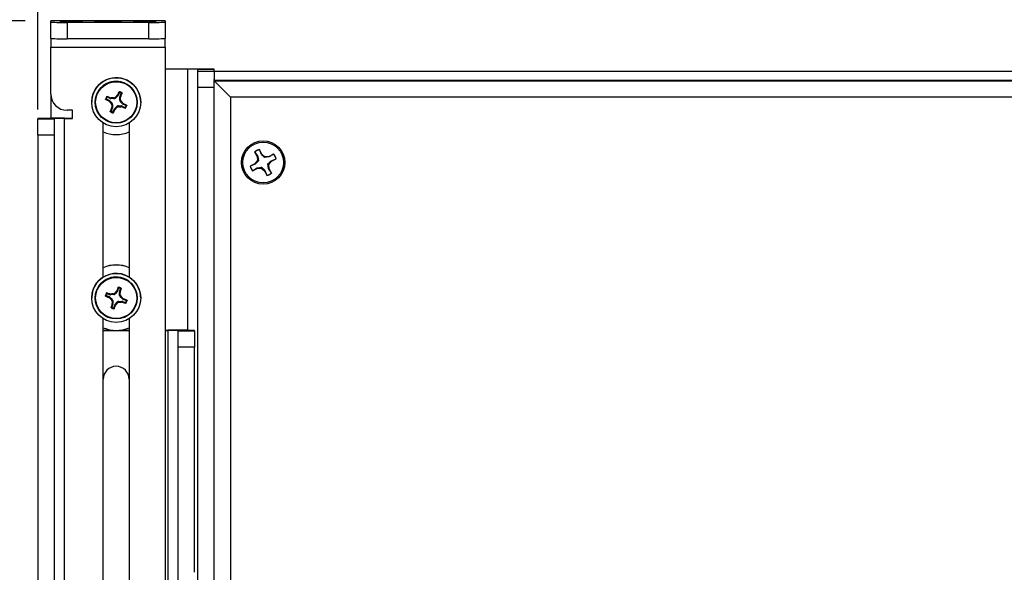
# Model space of a CAD drawing. Header units: inches. Extents: x 0.3 to 33.8, y 0.2 to 21.7.
# Tile 14 of 209: x 7.3 to 8.8, y 5.5 to 6.3. Entities that reach past the tile are written whole.
import ezdxf

# ---------------------------------------------------------------- set-up
doc = ezdxf.new("R2010")
doc.units = ezdxf.units.IN
doc.header["$MEASUREMENT"] = 0
doc.layers.add('BORDERS', color=7, linetype='Continuous')
doc.styles.add('SLDTEXTSTYLE0', font='TXT', dxfattribs={"width": 0.75})
doc.dimstyles.new('SLDDIMSTYLE0', dxfattribs={"dimtxt": 0.137795, "dimasz": 0.14, "dimexe": 0, "dimexo": 0.0625, "dimgap": 0.034449, "dimtad": 1, "dimdec": 3, "dimlfac": 5, "dimrnd": 1e-09, "dimzin": 12, "dimdsep": 46, "dimtxsty": 'SLDTEXTSTYLE0', "dimblk1": 'CLOSED', "dimblk2": 'CLOSED', "dimsah": 1, "dimcen": 0.09, "dimadec": 0, "dimazin": 3, "dimtfac": 1, "dimtdec": 3, "dimtofl": 0, "dimtmove": 0, "dimatfit": 3, "dimldrblk": 'CLOSED', "dimfxl": 0, "dimfrac": 2, "dimtolj": 1, "dimtzin": 12, "dimarcsym": 0})

# ---------------------------------------------------------------- blocks, each defined once
blk = doc.blocks.new('_Closed')
at = {"color": 0, "linetype": 'ByBlock', "lineweight": -2}
for p, q in [((-1, 0.166667), (0, 0)), ((-1, 0.166667), (-1, -0.166667)), ((0, 0), (-1, -0.166667)), ((0, 0), (-1, 0))]:
    blk.add_line(p, q, dxfattribs=at)
blk = doc.blocks.new('_D_6')
at = {"layer": 'BORDERS'}
for p, q in [((7.2602, 6.3159), (6.3741, 6.3159)), ((6.4134, 4.0386), (6.4134, 6.3159)), ((5.9885, 5.2211), (5.9885, 5.2631)), ((5.9885, 5.2631), (6.2073, 5.2631)), ((6.2073, 5.2631), (6.2073, 5.2211)), ((5.9885, 4.9157), (5.9885, 4.8737)), ((6.2073, 4.8737), (6.2073, 4.9157)), ((5.9885, 4.8737), (6.2073, 4.8737)), ((7.3102, 4.0386), (6.3741, 4.0386))]:
    blk.add_line(p, q, dxfattribs=at)
at = {"layer": 'BORDERS', "xscale": 0.14, "yscale": 0.14}
for p, rotation in [((6.4134, 6.3159, 0.5327), 90.00000000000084), ((6.4134, 4.0386, 0.5327), 270.0000000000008)]:
    blk.add_blockref('_Closed', p, dxfattribs=dict(at, rotation=rotation))
at = {"layer": 'BORDERS', "char_height": 0.1378, "attachment_point": 1, "rotation": 90, "style": 'SLDTEXTSTYLE0'}
for s, insert in [('11.386', (6.2358, 4.7884)), ('289', (6.0297, 4.9157))]:
    blk.add_mtext(s, dxfattribs=dict(at, insert=insert))
blk = doc.blocks.new('_D_9')
at = {"layer": 'BORDERS'}
for p, q in [((12.4417, 7.9841), (12.3997, 7.9841)), ((12.3997, 7.9841), (12.3997, 7.7654)), ((12.7471, 7.9841), (12.7891, 7.9841)), ((12.7891, 7.9841), (12.7891, 7.7654)), ((12.3997, 7.7654), (12.4417, 7.7654)), ((12.7891, 7.7654), (12.7471, 7.7654)), ((7.2796, 6.1797), (7.2796, 7.5986)), ((14.8326, 6.2324), (14.8326, 7.5986)), ((14.8326, 7.5592), (7.2796, 7.5592))]:
    blk.add_line(p, q, dxfattribs=at)
at = {"layer": 'BORDERS', "xscale": 0.14, "yscale": 0.14, "rotation": 180.0000000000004}
blk.add_blockref('_Closed', (7.2796, 7.5592, 0.5327), dxfattribs=at)
at = {"layer": 'BORDERS', "xscale": 0.14, "yscale": 0.14}
blk.add_blockref('_Closed', (14.8326, 7.5592, 0.5327), dxfattribs=at)
at = {"layer": 'BORDERS', "char_height": 0.1378, "attachment_point": 1, "style": 'SLDTEXTSTYLE0'}
for s, insert in [('959', (12.4417, 7.943)), ('37.765', (12.3144, 7.7368))]:
    blk.add_mtext(s, dxfattribs=dict(at, insert=insert))

msp = doc.modelspace()

# ---------------------------------------------------------------- linework, layer by layer
at = {"color": 7, "linetype": 'Continuous', "lineweight": 25}
for p, q in [((7.29959, 6.31353), (7.29959, 6.31591)), ((7.47459, 6.31591), (7.29959, 6.31591)), ((7.29959, 6.28854), (7.29959, 6.31353)), ((7.44959, 6.31331), (7.32459, 6.31331)), ((7.32459, 6.31331), (7.32459, 6.28831)), ((7.36709, 6.31513), (7.36709, 6.31376)), ((7.40709, 6.31376), (7.40709, 6.31513)), ((7.44959, 6.28831), (7.44959, 6.31331)), ((7.47459, 6.31591), (7.47459, 6.31353)), ((7.47459, 6.31353), (7.47459, 6.28854)), ((7.29959, 6.28854), (7.29959, 6.2753)), ((7.44959, 6.28831), (7.32459, 6.28831)), ((7.47459, 6.2753), (7.47459, 6.28854)), ((7.29959, 6.2753), (7.47459, 6.2753)), ((7.29959, 6.20355), (7.29959, 6.2753)), ((7.47459, 6.2753), (7.47459, 4.54112)), ((7.50884, 6.24174), (7.47459, 6.24174)), ((7.50884, 6.24151), (7.47459, 6.24151)), ((7.50884, 6.24151), (7.50884, 6.24174)), ((7.50884, 6.24151), (7.50884, 5.84141)), ((7.52459, 6.24137), (7.54959, 6.24137)), ((7.52459, 6.23854), (7.52459, 6.24137)), ((7.54959, 6.23854), (7.54959, 6.24137)), ((7.52459, 6.23854), (7.54959, 6.23854)), ((7.52459, 6.21331), (7.52459, 6.23854)), ((7.54959, 6.23854), (7.54959, 6.22584)), ((10.28059, 6.23782), (7.54959, 6.23782)), ((7.54959, 6.22584), (7.54959, 6.22478)), ((7.54959, 6.22478), (7.54959, 6.22584)), ((7.54959, 6.21331), (7.52459, 6.21331)), ((7.52459, 4.41338), (7.52459, 6.21331)), ((7.54959, 6.22478), (11.37459, 6.22478)), ((7.54962, 6.22474), (7.54959, 6.22478)), ((7.54962, 6.22474), (7.54959, 6.22478)), ((7.54959, 6.22474), (7.54959, 6.22478)), ((7.54959, 6.22474), (7.54959, 6.22377)), ((7.54959, 6.22474), (11.37459, 6.22474)), ((7.54959, 4.12386), (7.54959, 6.22377)), ((7.57459, 6.19854), (7.54959, 6.22377)), ((7.54959, 6.22377), (11.37459, 6.22377)), ((7.29959, 6.20355), (7.29959, 6.16623)), ((7.38477, 6.19577), (7.38901, 6.19387)), ((7.39031, 6.19679), (7.38607, 6.19868)), ((7.39031, 6.19679), (7.39058, 6.19786)), ((7.39058, 6.19786), (7.39177, 6.19762)), ((7.39177, 6.19762), (7.39149, 6.19652)), ((7.39621, 6.19639), (7.39149, 6.19652)), ((7.39621, 6.19639), (7.39572, 6.19757)), ((7.39794, 6.19842), (7.39844, 6.19724)), ((7.40187, 6.20048), (7.39844, 6.19724)), ((7.40085, 6.2011), (7.40158, 6.20207)), ((7.40187, 6.20048), (7.40085, 6.2011)), ((7.40158, 6.20207), (7.40257, 6.20147)), ((7.40446, 6.20571), (7.40257, 6.20147)), ((7.40508, 6.19427), (7.40521, 6.19899)), ((7.40642, 6.19861), (7.40521, 6.19899)), ((7.40548, 6.20017), (7.40738, 6.20441)), ((7.40548, 6.20017), (7.40666, 6.1998)), ((7.40666, 6.1998), (7.40642, 6.19861)), ((7.57459, 6.19854), (7.57459, 4.14863)), ((11.34959, 6.19854), (7.57459, 6.19854)), ((7.36209, 6.19105), (7.36209, 6.19099)), ((7.36739, 6.19096), (7.36739, 6.19093)), ((7.38831, 6.19279), (7.38901, 6.19387)), ((7.38928, 6.19205), (7.38831, 6.19279)), ((7.39, 6.19317), (7.38928, 6.19205)), ((7.39, 6.19317), (7.39324, 6.18974)), ((7.39369, 6.18161), (7.3918, 6.17738)), ((7.39195, 6.18914), (7.39324, 6.18974)), ((7.39251, 6.18178), (7.39275, 6.18297)), ((7.39369, 6.18161), (7.39251, 6.18178)), ((7.39275, 6.18297), (7.39396, 6.1828)), ((7.39409, 6.18752), (7.3928, 6.18691)), ((7.39409, 6.18752), (7.39396, 6.1828)), ((7.39731, 6.1813), (7.40074, 6.18455)), ((7.39731, 6.1813), (7.39832, 6.18048)), ((7.39832, 6.18048), (7.39759, 6.17951)), ((7.40123, 6.18314), (7.40074, 6.18455)), ((7.40296, 6.1854), (7.40346, 6.18399)), ((7.40296, 6.1854), (7.40768, 6.18527)), ((7.40508, 6.19427), (7.40638, 6.19465)), ((7.40723, 6.19243), (7.40593, 6.19204)), ((7.40918, 6.18861), (7.40593, 6.19204)), ((7.40741, 6.18395), (7.40768, 6.18527)), ((7.4086, 6.18372), (7.40741, 6.18395)), ((7.40887, 6.185), (7.4086, 6.18372)), ((7.40887, 6.185), (7.41311, 6.1831)), ((7.40918, 6.18861), (7.4099, 6.18952)), ((7.4099, 6.18952), (7.41087, 6.18879)), ((7.41087, 6.18879), (7.41017, 6.18791)), ((7.41441, 6.18602), (7.41017, 6.18791)), ((7.43179, 6.19093), (7.43179, 6.19096)), ((7.43709, 6.19099), (7.43709, 6.19105)), ((7.30459, 6.16591), (7.27959, 6.16591)), ((7.27959, 6.16591), (7.27959, 6.1656)), ((7.27959, 6.1656), (7.30459, 6.1656)), ((7.27959, 6.14037), (7.27959, 6.1656)), ((7.30459, 6.16591), (7.30459, 6.1656)), ((7.30459, 6.1656), (7.30459, 6.14037)), ((7.32034, 6.16606), (7.32034, 6.16628)), ((7.32034, 6.16628), (7.33284, 6.16628)), ((7.32034, 4.51612), (7.32034, 6.16606)), ((7.32034, 6.16606), (7.33284, 6.16606)), ((7.33284, 6.17856), (7.32459, 6.17856)), ((7.33284, 6.16606), (7.33284, 6.17856)), ((7.39471, 6.17607), (7.39661, 6.18031)), ((7.39759, 6.17951), (7.39661, 6.18031)), ((7.37969, 5.92285), (7.37969, 6.1592)), ((7.41949, 6.1592), (7.41949, 5.92285)), ((7.30459, 6.14037), (7.27959, 6.14037)), ((7.27959, 6.14037), (7.27959, 4.54044)), ((7.30459, 6.14037), (7.30459, 4.54044)), ((7.61158, 6.1148), (7.61528, 6.10758)), ((7.61185, 6.11463), (7.61158, 6.1148)), ((7.61185, 6.11463), (7.61622, 6.10795)), ((7.61622, 6.10795), (7.61528, 6.10758)), ((7.61528, 6.10758), (7.61579, 6.1014)), ((7.61622, 6.10795), (7.61728, 6.10107)), ((7.62269, 6.11138), (7.61898, 6.1186)), ((7.61898, 6.11829), (7.61898, 6.1186)), ((7.62192, 6.11088), (7.61898, 6.11829)), ((7.62192, 6.11088), (7.62269, 6.11138)), ((7.62742, 6.10737), (7.62269, 6.11138)), ((7.62694, 6.10603), (7.62742, 6.10737)), ((7.63387, 6.10703), (7.62694, 6.10603)), ((7.6336, 6.10787), (7.62742, 6.10737)), ((7.64082, 6.11158), (7.6336, 6.10787)), ((7.63387, 6.10703), (7.6336, 6.10787)), ((7.64064, 6.11133), (7.63387, 6.10703)), ((7.64064, 6.11133), (7.64082, 6.11158)), ((7.61177, 6.09667), (7.60456, 6.09296)), ((7.60488, 6.09297), (7.60456, 6.09296)), ((7.61238, 6.096), (7.60488, 6.09297)), ((7.60854, 6.08584), (7.6153, 6.0903)), ((7.61579, 6.1014), (7.61177, 6.09667)), ((7.61238, 6.096), (7.61177, 6.09667)), ((7.6153, 6.0903), (7.62224, 6.09141)), ((7.6153, 6.0903), (7.61557, 6.08927)), ((7.61728, 6.10107), (7.61579, 6.1014)), ((7.62224, 6.09141), (7.62176, 6.08977)), ((7.6319, 6.09637), (7.63339, 6.09574)), ((7.63295, 6.08939), (7.6319, 6.09637)), ((7.63339, 6.09574), (7.6374, 6.10047)), ((7.63389, 6.08955), (7.63339, 6.09574)), ((7.6368, 6.10134), (7.6443, 6.1042)), ((7.6368, 6.10134), (7.6374, 6.10047)), ((7.6374, 6.10047), (7.64462, 6.10417)), ((7.6443, 6.1042), (7.64462, 6.10417)), ((7.60836, 6.08556), (7.61557, 6.08927)), ((7.60854, 6.08584), (7.60836, 6.08556)), ((7.61557, 6.08927), (7.62176, 6.08977)), ((7.62176, 6.08977), (7.62649, 6.08575)), ((7.62725, 6.08646), (7.62649, 6.08575)), ((7.62649, 6.08575), (7.63019, 6.07854)), ((7.62725, 6.08646), (7.6302, 6.07888)), ((7.6302, 6.07888), (7.63019, 6.07854)), ((7.63295, 6.08939), (7.63389, 6.08955)), ((7.63733, 6.08254), (7.63295, 6.08939)), ((7.63759, 6.08234), (7.63389, 6.08955)), ((7.63733, 6.08254), (7.63759, 6.08234)), ((7.38441, 5.89454), (7.38879, 5.893)), ((7.38985, 5.89601), (7.38547, 5.89755)), ((7.38985, 5.89601), (7.39002, 5.8971)), ((7.39002, 5.8971), (7.39123, 5.89696)), ((7.39123, 5.89696), (7.39105, 5.89584)), ((7.39577, 5.8961), (7.39105, 5.89584)), ((7.39577, 5.8961), (7.39517, 5.89724)), ((7.39732, 5.89827), (7.39792, 5.89713)), ((7.40106, 5.90065), (7.39792, 5.89713)), ((7.4, 5.90118), (7.40064, 5.90221)), ((7.40106, 5.90065), (7.4, 5.90118)), ((7.40064, 5.90221), (7.40168, 5.9017)), ((7.40322, 5.90608), (7.40168, 5.9017)), ((7.40478, 5.89472), (7.40452, 5.89944)), ((7.40575, 5.89916), (7.40452, 5.89944)), ((7.40469, 5.90064), (7.40623, 5.90502)), ((7.40469, 5.90064), (7.40589, 5.90037)), ((7.40478, 5.89472), (7.40603, 5.89521)), ((7.40589, 5.90037), (7.40575, 5.89916)), ((7.36209, 5.89107), (7.36209, 5.891)), ((7.36739, 5.89097), (7.36739, 5.89095)), ((7.38818, 5.89186), (7.38879, 5.893)), ((7.38921, 5.89121), (7.38818, 5.89186)), ((7.38984, 5.89238), (7.38921, 5.89121)), ((7.38984, 5.89238), (7.39336, 5.88923)), ((7.39211, 5.88852), (7.39336, 5.88923)), ((7.39448, 5.88117), (7.39294, 5.87679)), ((7.39439, 5.88709), (7.39314, 5.88638)), ((7.39328, 5.88124), (7.39342, 5.88244)), ((7.39448, 5.88117), (7.39328, 5.88124)), ((7.39342, 5.88244), (7.39465, 5.88237)), ((7.39439, 5.88709), (7.39465, 5.88237)), ((7.39596, 5.87573), (7.39749, 5.88011)), ((7.39853, 5.8794), (7.39749, 5.88011)), ((7.39811, 5.88116), (7.40126, 5.88468)), ((7.39811, 5.88116), (7.39918, 5.88042)), ((7.39918, 5.88042), (7.39853, 5.8794)), ((7.40186, 5.88332), (7.40126, 5.88468)), ((7.40341, 5.88571), (7.40812, 5.88597)), ((7.40341, 5.88571), (7.40401, 5.88435)), ((7.40706, 5.89307), (7.40582, 5.89258)), ((7.40933, 5.88943), (7.40582, 5.89258)), ((7.40795, 5.88464), (7.40812, 5.88597)), ((7.40915, 5.8845), (7.40795, 5.88464)), ((7.40932, 5.8858), (7.40915, 5.8845)), ((7.40932, 5.8858), (7.4137, 5.88426)), ((7.40933, 5.88943), (7.40997, 5.89039)), ((7.40997, 5.89039), (7.41099, 5.88975)), ((7.41099, 5.88975), (7.41038, 5.88881)), ((7.41476, 5.88727), (7.41038, 5.88881)), ((7.43179, 5.89095), (7.43179, 5.89097)), ((7.43709, 5.891), (7.43709, 5.89107)), ((7.37969, 5.34787), (7.37969, 5.85921)), ((7.41949, 5.85921), (7.41949, 5.34787)), ((7.37969, 5.84153), (7.39481, 5.84153)), ((7.37969, 5.8413), (7.41949, 5.8413)), ((7.40436, 5.84153), (7.41949, 5.84153)), ((7.47459, 5.84153), (7.47884, 5.84153)), ((7.47459, 5.8413), (7.47884, 5.8413)), ((7.47884, 5.8413), (7.47884, 5.84153)), ((7.47884, 5.8413), (7.47884, 4.19137)), ((7.49459, 5.84115), (7.51959, 5.84115)), ((7.49459, 5.84084), (7.49459, 5.84115)), ((7.49459, 5.81561), (7.49459, 5.84084)), ((7.49459, 5.84084), (7.51959, 5.84084)), ((7.51959, 5.84084), (7.51959, 5.84115)), ((7.51959, 5.84084), (7.51959, 5.81561)), ((7.51959, 5.81561), (7.49459, 5.81561)), ((7.49459, 5.43511), (7.49459, 5.81561)), ((7.51959, 5.47051), (7.51959, 5.81561))]:
    msp.add_line(p, q, dxfattribs=at)
at = {"color": 7, "linetype": 'Continuous', "lineweight": 25, "flags": 128}
for points in [[(7.33084, 6.31497), (7.33761, 6.31499), (7.34335, 6.31502), (7.34719, 6.31507), (7.34854, 6.31513), (7.34719, 6.3152), (7.34335, 6.31525), (7.33761, 6.31528), (7.33084, 6.3153), (7.32406, 6.31528), (7.31832, 6.31525), (7.31448, 6.3152), (7.31314, 6.31513), (7.31448, 6.31507), (7.31832, 6.31502), (7.32406, 6.31499), (7.33084, 6.31497)], [(7.33084, 6.3136), (7.33761, 6.31361), (7.34335, 6.31365), (7.34719, 6.3137), (7.34854, 6.31376), (7.34719, 6.31382), (7.34335, 6.31388), (7.33761, 6.31391), (7.33084, 6.31392), (7.32406, 6.31391), (7.31832, 6.31388), (7.31448, 6.31382), (7.31314, 6.31376), (7.31448, 6.3137), (7.31832, 6.31365), (7.32406, 6.31361), (7.33084, 6.3136)], [(7.44334, 6.31497), (7.45011, 6.31499), (7.45585, 6.31502), (7.45969, 6.31507), (7.46104, 6.31513), (7.45969, 6.3152), (7.45585, 6.31525), (7.45011, 6.31528), (7.44334, 6.3153), (7.43656, 6.31528), (7.43082, 6.31525), (7.42698, 6.3152), (7.42564, 6.31513), (7.42698, 6.31507), (7.43082, 6.31502), (7.43656, 6.31499), (7.44334, 6.31497)], [(7.44334, 6.3136), (7.45011, 6.31361), (7.45585, 6.31365), (7.45969, 6.3137), (7.46104, 6.31376), (7.45969, 6.31382), (7.45585, 6.31388), (7.45011, 6.31391), (7.44334, 6.31392), (7.43656, 6.31391), (7.43082, 6.31388), (7.42698, 6.31382), (7.42564, 6.31376), (7.42698, 6.3137), (7.43082, 6.31365), (7.43656, 6.31361), (7.44334, 6.3136)], [(7.37019, 6.2041), (7.36762, 6.19485), (7.36739, 6.19096)]]:
    msp.add_lwpolyline(points, dxfattribs=at)
at = {"color": 7, "linetype": 'Continuous', "lineweight": 25}
for centre, radius in [((7.39959, 6.19098), 0.0375), ((7.39959, 6.19093), 0.0322), ((7.39959, 6.19091), 0.03151), ((7.62459, 6.09855), 0.0332), ((7.62459, 6.09857), 0.0312), ((7.39959, 5.891), 0.0375), ((7.39959, 5.89094), 0.0322), ((7.39959, 5.89093), 0.03151)]:
    msp.add_circle(centre, radius, dxfattribs=at)
for centre, radius, start, end in [((7.31834, 6.99672), 0.68345, 268.42788, 270.52392), ((7.38709, 5.43548), 0.87989, 88.69754, 91.30246), ((7.38709, 7.19342), 0.87989, 268.69754, 271.30246), ((7.45584, 6.99672), 0.68345, 269.47608, 271.57212), ((7.31834, 6.97172), 0.68345, 268.42788, 270.52392), ((7.45584, 6.97172), 0.68345, 269.47608, 271.57212), ((7.51903, 5.12782), 1.11396, 88.42788, 90.52392), ((7.51278, 5.81101), 0.43052, 88.42788, 90.52392), ((7.39959, 6.19105), 0.0375, 63.39891, 179.99823), ((7.39959, 6.19096), 0.0322, 0.00198, 155.91793), ((7.39959, 6.19105), 0.0375, 0.00046, 63.40097), ((7.32459, 6.20355), 0.025, 180.0012, 270.0012), ((7.39959, 6.19081), 0.01699, 148.64236, 163.19372), ((7.39959, 6.19089), 0.01603, 151.75636, 160.07972), ((7.25773, 5.87722), 0.34707, 67.49551, 68.37135), ((7.38845, 5.79192), 0.40572, 88.97313, 89.53096), ((7.66758, 5.90774), 0.39649, 132.27807, 132.84941), ((7.70153, 6.05752), 0.33296, 153.35455, 154.26906), ((7.39959, 6.19081), 0.01699, 58.64455, 73.1951), ((7.39959, 6.19089), 0.01603, 61.75838, 70.08127), ((7.03543, 6.20095), 0.371, 359.0269, 359.63774), ((7.11967, 6.31757), 0.31022, 337.6884, 338.67006), ((7.51781, 6.45915), 0.29618, 243.04567, 244.07223), ((7.64925, 6.42721), 0.35054, 222.13089, 222.77717), ((7.69473, 6.05705), 0.32694, 157.57426, 158.49996), ((7.76245, 6.18062), 0.3697, 179.02482, 179.63612), ((7.16533, 6.43814), 0.34738, 312.1212, 312.77209), ((7.40894, 6.52469), 0.34074, 269.07877, 269.74296), ((7.1193, 5.92534), 0.39273, 42.27352, 42.84918), ((7.51974, 6.45566), 0.29378, 247.77103, 248.80318), ((7.2618, 5.87849), 0.34425, 63.46044, 64.34105), ((7.39959, 6.19089), 0.01603, 331.75636, 340.07972), ((7.39959, 6.19081), 0.01699, 328.64236, 343.19372), ((7.31015, 5.05237), 1.11396, 89.47608, 91.57212), ((7.3164, 5.73556), 0.43052, 89.47608, 91.57212), ((7.39959, 6.19081), 0.01699, 238.64455, 253.1951), ((7.39959, 6.19089), 0.01603, 241.75838, 250.08127), ((7.12348, 6.31238), 0.30462, 333.14625, 334.13991), ((7.39959, 6.19129), 0.05, 246.5477, 293.4523), ((7.62459, 6.09857), 0.0208, 105.63422, 128.70759), ((7.62459, 6.09858), 0.02049, 105.89503, 128.44678), ((7.62459, 6.09858), 0.02049, 15.89643, 38.44928), ((7.62459, 6.09857), 0.0208, 15.63561, 38.71009), ((7.62459, 6.09857), 0.0208, 195.63561, 218.71009), ((7.62459, 6.09859), 0.02049, 195.89643, 218.44928), ((7.62459, 6.09857), 0.0208, 285.63422, 308.70759), ((7.62459, 6.09859), 0.02049, 285.89503, 308.44678), ((7.39959, 5.89152), 0.05, 66.5477, 113.4523), ((7.39959, 5.89129), 0.05, 66.5477, 113.4523), ((7.39959, 5.89107), 0.0375, 31.35866, 179.99789), ((7.39959, 5.89097), 0.0322, 70.66844, 179.99871), ((7.39959, 5.89097), 0.0322, 0.00061, 70.67106), ((7.39959, 5.89107), 0.0375, 0.00004, 31.35901), ((7.39959, 5.89082), 0.01699, 153.39295, 167.94437), ((7.39959, 5.89091), 0.01603, 156.50696, 164.83035), ((7.28394, 5.56587), 0.34781, 72.24156, 73.1153), ((7.4215, 5.49256), 0.40553, 93.7235, 94.28152), ((7.68855, 5.63231), 0.3944, 137.02236, 137.59677), ((7.70946, 5.78372), 0.33077, 158.08767, 159.00834), ((7.39959, 5.89082), 0.01699, 63.39492, 77.94539), ((7.39959, 5.8909), 0.01603, 66.50873, 74.83158), ((7.03315, 5.87062), 0.37369, 3.7732, 4.37965), ((7.10814, 5.99466), 0.31232, 342.42744, 343.40258), ((7.49486, 6.16714), 0.29523, 247.78805, 248.81767), ((7.62765, 6.14579), 0.3488, 226.87512, 227.52456), ((7.70258, 5.78275), 0.3246, 162.33651, 163.26883), ((7.7594, 5.91057), 0.36705, 183.77988, 184.39559), ((7.11258, 5.98972), 0.3065, 337.91444, 338.90189), ((7.14445, 6.11897), 0.34899, 316.87785, 317.52568), ((7.38124, 6.22448), 0.34089, 273.82894, 274.49292), ((7.14076, 5.6014), 0.39495, 47.03024, 47.60273), ((7.49722, 6.16425), 0.29329, 252.52559, 253.55974), ((7.28771, 5.56697), 0.34552, 68.21865, 69.09625), ((7.39959, 5.89091), 0.01603, 336.50696, 344.83035), ((7.39959, 5.89082), 0.01699, 333.39295, 347.94437), ((7.39959, 5.89082), 0.01699, 243.39492, 257.94539), ((7.39959, 5.89091), 0.01603, 246.50873, 254.83158), ((7.39959, 5.8913), 0.05, 246.5477, 293.4523), ((7.48903, 4.72761), 1.11396, 88.42788, 90.52392), ((7.48278, 5.4108), 0.43052, 88.42788, 90.52392), ((7.39959, 5.7663), 0.0199, 0.00193, 179.99807)]:
    msp.add_arc(centre, radius, start, end, dxfattribs=at)
for centre, major_axis, ratio, start_param, end_param in [((7.39159, 6.19966), (0.0007, 0.00307), 0.9943445, 2.94793, 3.33845), ((7.39628, 6.19953), (-0.00113, 0.00294), 0.9936219, 2.7489808, 3.5298428), ((7.3997, 6.20277), (0.00257, -0.00181), 0.9942931, 6.0844762, 6.4749962), ((7.40836, 6.19889), (0.00307, -0.00069), 0.9942695, 2.9447562, 3.3352762), ((7.38772, 6.191), (0.00183, 0.00256), 0.9943206, 6.0913912, 6.4819112), ((7.39095, 6.18759), (0.00294, 0.00112), 0.99356, 5.8949141, 6.6757762), ((7.39082, 6.18289), (0.00307, -0.00069), 0.9942695, 6.0863489, 6.4768689), ((7.39948, 6.17902), (0.00257, -0.00181), 0.9942931, 2.9428836, 3.3334036), ((7.40289, 6.18225), (-0.00113, 0.00294), 0.9936219, 5.8905734, 6.6714355), ((7.40823, 6.1942), (0.00294, 0.00112), 0.99356, 2.7533214, 3.5341835), ((7.40759, 6.18212), (0.0007, 0.00307), 0.9943445, 6.0895227, 6.4800427), ((7.41146, 6.19078), (0.00183, 0.00256), 0.9943206, 2.9497985, 3.3403185), ((7.39089, 5.89898), (0.00045, 0.00312), 0.9943469, 2.9473598, 3.3378798), ((7.39558, 5.89924), (-0.00137, 0.00284), 0.9936169, 2.7486106, 3.5294727), ((7.39871, 5.90275), (0.00272, -0.00159), 0.9942868, 6.0847269, 6.4752469), ((7.40767, 5.89961), (0.00312, -0.00044), 0.994267, 2.9453199, 3.3358399), ((7.40793, 5.89491), (0.00284, 0.00136), 0.993565, 2.753692, 3.534554), ((7.38775, 5.89003), (0.00161, 0.0027), 0.9943269, 6.0911464, 6.4816664), ((7.39125, 5.8869), (0.00284, 0.00136), 0.993565, 5.8952846, 6.6761467), ((7.39151, 5.88221), (0.00312, -0.00044), 0.994267, 6.0869125, 6.4774325), ((7.40046, 5.87907), (0.00272, -0.00159), 0.9942868, 2.9431342, 3.3336542), ((7.4036, 5.88257), (-0.00137, 0.00284), 0.9936169, 5.8902033, 6.6710653), ((7.40829, 5.88283), (0.00045, 0.00312), 0.9943469, 6.0889524, 6.4794724), ((7.41143, 5.89178), (0.00161, 0.0027), 0.9943269, 2.9495538, 3.3400738)]:
    msp.add_ellipse(centre, major_axis=major_axis, ratio=ratio, start_param=start_param, end_param=end_param, dxfattribs=at)
for points, knots in [([(7.38356, 6.19515), (7.38351, 6.19518), (7.38342, 6.19524), (7.38333, 6.19538), (7.38329, 6.19555), (7.38331, 6.19567), (7.38332, 6.19572)], [0, 0, 0, 0, 0.2526917, 0.5055172, 0.7534417, 1, 1, 1, 1]), ([(7.38332, 6.19572), (7.38352, 6.19583), (7.38391, 6.19604), (7.38431, 6.19625), (7.38452, 6.19635)], [0, 0, 0, 0, 0.4958449, 1, 1, 1, 1]), ([(7.38477, 6.19577), (7.38456, 6.19567), (7.38415, 6.19546), (7.38376, 6.19525), (7.38356, 6.19515)], [0, 0, 0, 0, 0.4946499, 1, 1, 1, 1]), ([(7.38452, 6.19635), (7.38451, 6.1963), (7.38448, 6.1962), (7.38451, 6.19604), (7.38458, 6.1959), (7.38468, 6.19581), (7.38475, 6.19578), (7.38477, 6.19577)], [0, 0, 0, 0, 0.2255497, 0.4511533, 0.6755815, 0.8996403, 1, 1, 1, 1]), ([(7.38508, 6.19965), (7.38511, 6.19969), (7.38517, 6.19978), (7.38531, 6.19986), (7.38546, 6.19989), (7.38558, 6.19988), (7.38564, 6.19986), (7.38566, 6.19986)], [0, 0, 0, 0, 0.2243701, 0.4484144, 0.6809027, 0.9255748, 1, 1, 1, 1]), ([(7.38547, 6.19848), (7.3854, 6.19868), (7.38526, 6.19907), (7.38514, 6.19946), (7.38508, 6.19965)], [0, 0, 0, 0, 0.5041524, 1, 1, 1, 1]), ([(7.38607, 6.19868), (7.38602, 6.1987), (7.38592, 6.19873), (7.38576, 6.19872), (7.38561, 6.19865), (7.38552, 6.19856), (7.38548, 6.1985), (7.38547, 6.19848)], [0, 0, 0, 0, 0.2255496, 0.4511532, 0.6755812, 0.89964, 1, 1, 1, 1]), ([(7.38566, 6.19986), (7.38573, 6.19966), (7.38586, 6.19927), (7.386, 6.19888), (7.38607, 6.19868)], [0, 0, 0, 0, 0.5053527, 1, 1, 1, 1]), ([(7.39572, 6.19757), (7.39606, 6.1976), (7.39676, 6.19765), (7.3975, 6.19804), (7.39785, 6.19834), (7.39794, 6.19842)], [0, 0, 0, 0, 0.4271588, 0.8543492, 1, 1, 1, 1]), ([(7.40393, 6.20684), (7.40396, 6.20688), (7.40402, 6.20698), (7.40416, 6.20707), (7.40433, 6.20711), (7.40444, 6.20709), (7.4045, 6.20707)], [0, 0, 0, 0, 0.2526917, 0.5055172, 0.7534417, 1, 1, 1, 1]), ([(7.40446, 6.20571), (7.40438, 6.2059), (7.4042, 6.20628), (7.40402, 6.20665), (7.40393, 6.20684)], [0, 0, 0, 0, 0.4946499, 1, 1, 1, 1]), ([(7.40505, 6.20596), (7.405, 6.20597), (7.40489, 6.206), (7.40474, 6.20597), (7.4046, 6.2059), (7.40451, 6.2058), (7.40447, 6.20573), (7.40446, 6.20571)], [0, 0, 0, 0, 0.2255497, 0.4511533, 0.6755815, 0.8996403, 1, 1, 1, 1]), ([(7.4045, 6.20707), (7.40459, 6.20689), (7.40478, 6.20653), (7.40496, 6.20615), (7.40505, 6.20596)], [0, 0, 0, 0, 0.4958449, 1, 1, 1, 1]), ([(7.40717, 6.20501), (7.40738, 6.20507), (7.40781, 6.20517), (7.40822, 6.20527), (7.40843, 6.20532)], [0, 0, 0, 0, 0.5041524, 1, 1, 1, 1]), ([(7.40738, 6.20441), (7.40739, 6.20446), (7.40743, 6.20456), (7.40741, 6.20472), (7.40735, 6.20487), (7.40726, 6.20496), (7.40719, 6.205), (7.40717, 6.20501)], [0, 0, 0, 0, 0.2255496, 0.4511532, 0.6755812, 0.89964, 1, 1, 1, 1]), ([(7.40864, 6.20474), (7.40843, 6.20468), (7.40801, 6.20458), (7.40759, 6.20447), (7.40738, 6.20441)], [0, 0, 0, 0, 0.5053527, 1, 1, 1, 1]), ([(7.40843, 6.20532), (7.40847, 6.20529), (7.40856, 6.20522), (7.40864, 6.20509), (7.40867, 6.20494), (7.40866, 6.20481), (7.40864, 6.20475), (7.40864, 6.20474)], [0, 0, 0, 0, 0.2243701, 0.4484144, 0.6809027, 0.9255748, 1, 1, 1, 1]), ([(7.3928, 6.18691), (7.39277, 6.18726), (7.39272, 6.18795), (7.39233, 6.1887), (7.39202, 6.18905), (7.39195, 6.18914)], [0, 0, 0, 0, 0.4271588, 0.8543492, 1, 1, 1, 1]), ([(7.40346, 6.18399), (7.40311, 6.18397), (7.40242, 6.18391), (7.40167, 6.18352), (7.40132, 6.18322), (7.40123, 6.18314)], [0, 0, 0, 0, 0.4271588, 0.8543492, 1, 1, 1, 1]), ([(7.40638, 6.19465), (7.4064, 6.1943), (7.40646, 6.19361), (7.40685, 6.19287), (7.40715, 6.19252), (7.40723, 6.19243)], [0, 0, 0, 0, 0.4271588, 0.8543492, 1, 1, 1, 1]), ([(7.41311, 6.1831), (7.41316, 6.18309), (7.41326, 6.18305), (7.41342, 6.18307), (7.41356, 6.18313), (7.41366, 6.18322), (7.4137, 6.18329), (7.41371, 6.18331)], [0, 0, 0, 0, 0.22554961, 0.45115321, 0.67558118, 0.89964004, 1, 1, 1, 1]), ([(7.41352, 6.18176), (7.41345, 6.18198), (7.41332, 6.18243), (7.41318, 6.18288), (7.41311, 6.1831)], [0, 0, 0, 0, 0.5053527, 1, 1, 1, 1]), ([(7.4141, 6.18197), (7.41407, 6.18193), (7.414, 6.18184), (7.41387, 6.18176), (7.41372, 6.18172), (7.41359, 6.18173), (7.41353, 6.18175), (7.41352, 6.18176)], [0, 0, 0, 0, 0.2243701, 0.4484144, 0.6809027, 0.9255748, 1, 1, 1, 1]), ([(7.41371, 6.18331), (7.41378, 6.18308), (7.41391, 6.18263), (7.41404, 6.18219), (7.4141, 6.18197)], [0, 0, 0, 0, 0.50415242, 1, 1, 1, 1]), ([(7.41441, 6.18602), (7.41461, 6.18609), (7.41502, 6.18624), (7.41542, 6.18639), (7.41562, 6.18647)], [0, 0, 0, 0, 0.4946473, 1, 1, 1, 1]), ([(7.41466, 6.18543), (7.41467, 6.18548), (7.4147, 6.18559), (7.41467, 6.18575), (7.41459, 6.18588), (7.4145, 6.18597), (7.41443, 6.18601), (7.41441, 6.18602)], [0, 0, 0, 0, 0.2255497, 0.4511533, 0.6755815, 0.8996403, 1, 1, 1, 1]), ([(7.41585, 6.1859), (7.41566, 6.18582), (7.41527, 6.18566), (7.41486, 6.18551), (7.41466, 6.18543)], [0, 0, 0, 0, 0.49584758, 1, 1, 1, 1]), ([(7.41562, 6.18647), (7.41566, 6.18644), (7.41576, 6.18638), (7.41584, 6.18624), (7.41589, 6.18607), (7.41586, 6.18595), (7.41585, 6.1859)], [0, 0, 0, 0, 0.2526917, 0.5055172, 0.7534417, 1, 1, 1, 1]), ([(7.39075, 6.1763), (7.3907, 6.17633), (7.39062, 6.17639), (7.39054, 6.17653), (7.3905, 6.17668), (7.39051, 6.1768), (7.39053, 6.17687), (7.39054, 6.17688)], [0, 0, 0, 0, 0.2243701, 0.4484144, 0.6809027, 0.9255748, 1, 1, 1, 1]), ([(7.39054, 6.17688), (7.39075, 6.17696), (7.39117, 6.17712), (7.39159, 6.17729), (7.3918, 6.17738)], [0, 0, 0, 0, 0.5053527, 1, 1, 1, 1]), ([(7.392, 6.17677), (7.39179, 6.17669), (7.39137, 6.17653), (7.39095, 6.17638), (7.39075, 6.1763)], [0, 0, 0, 0, 0.50415242, 1, 1, 1, 1]), ([(7.3918, 6.17738), (7.39178, 6.17733), (7.39175, 6.17723), (7.39176, 6.17706), (7.39183, 6.17692), (7.39192, 6.17682), (7.39198, 6.17679), (7.392, 6.17677)], [0, 0, 0, 0, 0.2255496, 0.4511532, 0.6755812, 0.89964, 1, 1, 1, 1]), ([(7.39413, 6.17582), (7.39418, 6.17581), (7.39428, 6.17579), (7.39444, 6.17581), (7.39458, 6.17589), (7.39467, 6.17598), (7.3947, 6.17605), (7.39471, 6.17607)], [0, 0, 0, 0, 0.2255497, 0.4511533, 0.6755815, 0.8996403, 1, 1, 1, 1]), ([(7.39467, 6.17454), (7.39458, 6.17475), (7.3944, 6.17517), (7.39422, 6.17561), (7.39413, 6.17582)], [0, 0, 0, 0, 0.4958476, 1, 1, 1, 1]), ([(7.39525, 6.17478), (7.39522, 6.17473), (7.39516, 6.17464), (7.39501, 6.17455), (7.39485, 6.17451), (7.39473, 6.17453), (7.39467, 6.17454)], [0, 0, 0, 0, 0.2526917, 0.5055172, 0.7534417, 1, 1, 1, 1]), ([(7.39471, 6.17607), (7.3948, 6.17586), (7.39497, 6.17542), (7.39515, 6.17499), (7.39525, 6.17478)], [0, 0, 0, 0, 0.4946473, 1, 1, 1, 1]), ([(7.62694, 6.10603), (7.62567, 6.10723), (7.62387, 6.10894), (7.62236, 6.11044), (7.62192, 6.11088)], [0, 0, 0, 0, 0.7055493, 1, 1, 1, 1]), ([(7.61728, 6.10107), (7.61606, 6.09979), (7.61435, 6.09798), (7.61283, 6.09645), (7.61238, 6.096)], [0, 0, 0, 0, 0.7055493, 1, 1, 1, 1]), ([(7.62224, 6.09141), (7.6235, 6.09019), (7.6253, 6.08845), (7.62681, 6.08691), (7.62725, 6.08646)], [0, 0, 0, 0, 0.7055493, 1, 1, 1, 1]), ([(7.6319, 6.09637), (7.63311, 6.09763), (7.63483, 6.09941), (7.63635, 6.1009), (7.6368, 6.10134)], [0, 0, 0, 0, 0.7055493, 1, 1, 1, 1]), ([(7.38325, 5.89382), (7.3832, 5.89384), (7.38311, 5.8939), (7.38301, 5.89403), (7.38295, 5.8942), (7.38296, 5.89431), (7.38297, 5.89437)], [0, 0, 0, 0, 0.2526917, 0.5055172, 0.7534417, 1, 1, 1, 1]), ([(7.38297, 5.89437), (7.38316, 5.89449), (7.38353, 5.89474), (7.38392, 5.89498), (7.38412, 5.8951)], [0, 0, 0, 0, 0.4958476, 1, 1, 1, 1]), ([(7.38441, 5.89454), (7.38422, 5.89442), (7.38383, 5.89418), (7.38344, 5.89394), (7.38325, 5.89382)], [0, 0, 0, 0, 0.4946473, 1, 1, 1, 1]), ([(7.38412, 5.8951), (7.38411, 5.89505), (7.38409, 5.89494), (7.38413, 5.89479), (7.38422, 5.89465), (7.38432, 5.89457), (7.38439, 5.89455), (7.38441, 5.89454)], [0, 0, 0, 0, 0.2255497, 0.4511533, 0.6755815, 0.8996403, 1, 1, 1, 1]), ([(7.3844, 5.89843), (7.38442, 5.89848), (7.38448, 5.89856), (7.38461, 5.89866), (7.38476, 5.89871), (7.38488, 5.89871), (7.38494, 5.89869), (7.38496, 5.89868)], [0, 0, 0, 0, 0.2243701, 0.4484144, 0.6809027, 0.9255748, 1, 1, 1, 1]), ([(7.38489, 5.89729), (7.3848, 5.89749), (7.38463, 5.89787), (7.38447, 5.89824), (7.3844, 5.89843)], [0, 0, 0, 0, 0.5041524, 1, 1, 1, 1]), ([(7.38547, 5.89755), (7.38542, 5.89756), (7.38532, 5.89759), (7.38516, 5.89756), (7.38502, 5.89748), (7.38493, 5.89738), (7.3849, 5.89732), (7.38489, 5.89729)], [0, 0, 0, 0, 0.2255496, 0.4511532, 0.6755812, 0.89964, 1, 1, 1, 1]), ([(7.38496, 5.89868), (7.38504, 5.89849), (7.38521, 5.89812), (7.38538, 5.89774), (7.38547, 5.89755)], [0, 0, 0, 0, 0.5053527, 1, 1, 1, 1]), ([(7.39517, 5.89724), (7.39551, 5.8973), (7.3962, 5.89741), (7.39691, 5.89786), (7.39723, 5.89819), (7.39732, 5.89827)], [0, 0, 0, 0, 0.4271588, 0.8543492, 1, 1, 1, 1]), ([(7.40259, 5.90716), (7.40261, 5.9072), (7.40266, 5.9073), (7.4028, 5.9074), (7.40296, 5.90746), (7.40308, 5.90744), (7.40314, 5.90744)], [0, 0, 0, 0, 0.2526917, 0.5055172, 0.7534417, 1, 1, 1, 1]), ([(7.40322, 5.90608), (7.40312, 5.90626), (7.40291, 5.90662), (7.40269, 5.90698), (7.40259, 5.90716)], [0, 0, 0, 0, 0.4946499, 1, 1, 1, 1]), ([(7.40314, 5.90744), (7.40324, 5.90727), (7.40346, 5.90692), (7.40367, 5.90656), (7.40378, 5.90637)], [0, 0, 0, 0, 0.4958449, 1, 1, 1, 1]), ([(7.40378, 5.90637), (7.40373, 5.90638), (7.40363, 5.9064), (7.40347, 5.90636), (7.40334, 5.90627), (7.40326, 5.90617), (7.40323, 5.9061), (7.40322, 5.90608)], [0, 0, 0, 0, 0.22554966, 0.4511533, 0.67558153, 0.89964028, 1, 1, 1, 1]), ([(7.40598, 5.9056), (7.40618, 5.90568), (7.40659, 5.90582), (7.407, 5.90595), (7.4072, 5.90601)], [0, 0, 0, 0, 0.5041524, 1, 1, 1, 1]), ([(7.40623, 5.90502), (7.40624, 5.90507), (7.40627, 5.90518), (7.40624, 5.90533), (7.40616, 5.90547), (7.40607, 5.90556), (7.406, 5.90559), (7.40598, 5.9056)], [0, 0, 0, 0, 0.2255496, 0.4511532, 0.6755812, 0.89964, 1, 1, 1, 1]), ([(7.40603, 5.89521), (7.40609, 5.89487), (7.4062, 5.89418), (7.40665, 5.89347), (7.40698, 5.89315), (7.40706, 5.89307)], [0, 0, 0, 0, 0.4271588, 0.8543492, 1, 1, 1, 1]), ([(7.40745, 5.90545), (7.40725, 5.90538), (7.40684, 5.90524), (7.40643, 5.9051), (7.40623, 5.90502)], [0, 0, 0, 0, 0.5053527, 1, 1, 1, 1]), ([(7.4072, 5.90601), (7.40724, 5.90599), (7.40733, 5.90593), (7.40742, 5.9058), (7.40747, 5.90565), (7.40747, 5.90553), (7.40746, 5.90546), (7.40745, 5.90545)], [0, 0, 0, 0, 0.2243701, 0.4484144, 0.6809027, 0.9255748, 1, 1, 1, 1]), ([(7.39314, 5.88638), (7.39309, 5.88672), (7.39297, 5.88741), (7.39252, 5.88812), (7.39219, 5.88844), (7.39211, 5.88852)], [0, 0, 0, 0, 0.4271588, 0.8543492, 1, 1, 1, 1]), ([(7.40401, 5.88435), (7.40366, 5.88429), (7.40297, 5.88418), (7.40227, 5.88373), (7.40194, 5.8834), (7.40186, 5.88332)], [0, 0, 0, 0, 0.4271588, 0.8543492, 1, 1, 1, 1]), ([(7.4137, 5.88426), (7.41376, 5.88425), (7.41386, 5.88422), (7.41402, 5.88425), (7.41416, 5.88433), (7.41424, 5.88443), (7.41428, 5.8845), (7.41429, 5.88452)], [0, 0, 0, 0, 0.2255496, 0.4511532, 0.6755812, 0.89964, 1, 1, 1, 1]), ([(7.41422, 5.88296), (7.41413, 5.88318), (7.41397, 5.88361), (7.41379, 5.88405), (7.4137, 5.88426)], [0, 0, 0, 0, 0.5053527, 1, 1, 1, 1]), ([(7.41478, 5.88321), (7.41475, 5.88317), (7.4147, 5.88308), (7.41457, 5.88299), (7.41442, 5.88294), (7.4143, 5.88294), (7.41423, 5.88295), (7.41422, 5.88296)], [0, 0, 0, 0, 0.2243701, 0.4484144, 0.6809027, 0.9255748, 1, 1, 1, 1]), ([(7.41429, 5.88452), (7.41437, 5.8843), (7.41454, 5.88386), (7.4147, 5.88343), (7.41478, 5.88321)], [0, 0, 0, 0, 0.5041524, 1, 1, 1, 1]), ([(7.41476, 5.88727), (7.41496, 5.88736), (7.41535, 5.88754), (7.41573, 5.88773), (7.41592, 5.88782)], [0, 0, 0, 0, 0.4946499, 1, 1, 1, 1]), ([(7.41506, 5.88671), (7.41507, 5.88676), (7.41508, 5.88687), (7.41504, 5.88702), (7.41496, 5.88716), (7.41485, 5.88724), (7.41478, 5.88727), (7.41476, 5.88727)], [0, 0, 0, 0, 0.2255497, 0.4511533, 0.6755815, 0.8996403, 1, 1, 1, 1]), ([(7.4162, 5.88727), (7.41602, 5.88718), (7.41564, 5.88699), (7.41525, 5.88681), (7.41506, 5.88671)], [0, 0, 0, 0, 0.4958449, 1, 1, 1, 1]), ([(7.41592, 5.88782), (7.41597, 5.8878), (7.41607, 5.88775), (7.41617, 5.88761), (7.41622, 5.88745), (7.41621, 5.88733), (7.4162, 5.88727)], [0, 0, 0, 0, 0.2526917, 0.5055172, 0.7534417, 1, 1, 1, 1]), ([(7.39198, 5.87563), (7.39193, 5.87566), (7.39184, 5.87571), (7.39175, 5.87584), (7.3917, 5.87599), (7.3917, 5.87611), (7.39172, 5.87618), (7.39172, 5.87619)], [0, 0, 0, 0, 0.2243701, 0.4484144, 0.6809027, 0.9255748, 1, 1, 1, 1]), ([(7.39172, 5.87619), (7.39193, 5.87629), (7.39233, 5.87648), (7.39274, 5.87669), (7.39294, 5.87679)], [0, 0, 0, 0, 0.5053527, 1, 1, 1, 1]), ([(7.3932, 5.87621), (7.39299, 5.87611), (7.39258, 5.87591), (7.39218, 5.87572), (7.39198, 5.87563)], [0, 0, 0, 0, 0.50415242, 1, 1, 1, 1]), ([(7.39294, 5.87679), (7.39293, 5.87674), (7.39291, 5.87664), (7.39294, 5.87648), (7.39301, 5.87634), (7.39311, 5.87625), (7.39318, 5.87622), (7.3932, 5.87621)], [0, 0, 0, 0, 0.2255496, 0.4511532, 0.6755812, 0.89964, 1, 1, 1, 1]), ([(7.39539, 5.87544), (7.39545, 5.87543), (7.39555, 5.87541), (7.39571, 5.87545), (7.39584, 5.87554), (7.39592, 5.87564), (7.39595, 5.87571), (7.39596, 5.87573)], [0, 0, 0, 0, 0.22554966, 0.4511533, 0.67558153, 0.89964028, 1, 1, 1, 1]), ([(7.39604, 5.87421), (7.39593, 5.87441), (7.39571, 5.87481), (7.3955, 5.87523), (7.39539, 5.87544)], [0, 0, 0, 0, 0.4958476, 1, 1, 1, 1]), ([(7.39596, 5.87573), (7.39606, 5.87552), (7.39627, 5.8751), (7.39648, 5.87469), (7.39659, 5.87448)], [0, 0, 0, 0, 0.4946473, 1, 1, 1, 1]), ([(7.39659, 5.87448), (7.39656, 5.87444), (7.39651, 5.87434), (7.39638, 5.87424), (7.39621, 5.87419), (7.3961, 5.8742), (7.39604, 5.87421)], [0, 0, 0, 0, 0.2526917, 0.5055172, 0.7534417, 1, 1, 1, 1])]:
    msp.add_open_spline(points, degree=3, knots=knots, dxfattribs=at)

# ---------------------------------------------------------------- dimensions: what is measured, and where the dimension line sits
at = {"layer": 'BORDERS'}
dim = msp.add_linear_dim(base=(7.27959, 7.5592), p1=(14.83263, 6.19306), p2=(7.27959, 6.14037), dimstyle='SLDDIMSTYLE0', dxfattribs=at)
dim.commit()
dim.dimension.update_dxf_attribs({"geometry": '_D_9', "text_midpoint": (12.59438, 7.5592), "dimtype": 160})
dim = msp.add_linear_dim(base=(6.41345, 6.31591), p1=(7.34959, 4.03863), p2=(7.29959, 6.31591), angle=90, dimstyle='SLDDIMSTYLE0', dxfattribs=at)
dim.commit()
dim.dimension.update_dxf_attribs({"geometry": '_D_6', "text_midpoint": (6.41345, 5.06838), "dimtype": 160})

doc.saveas('drawing.dxf')
